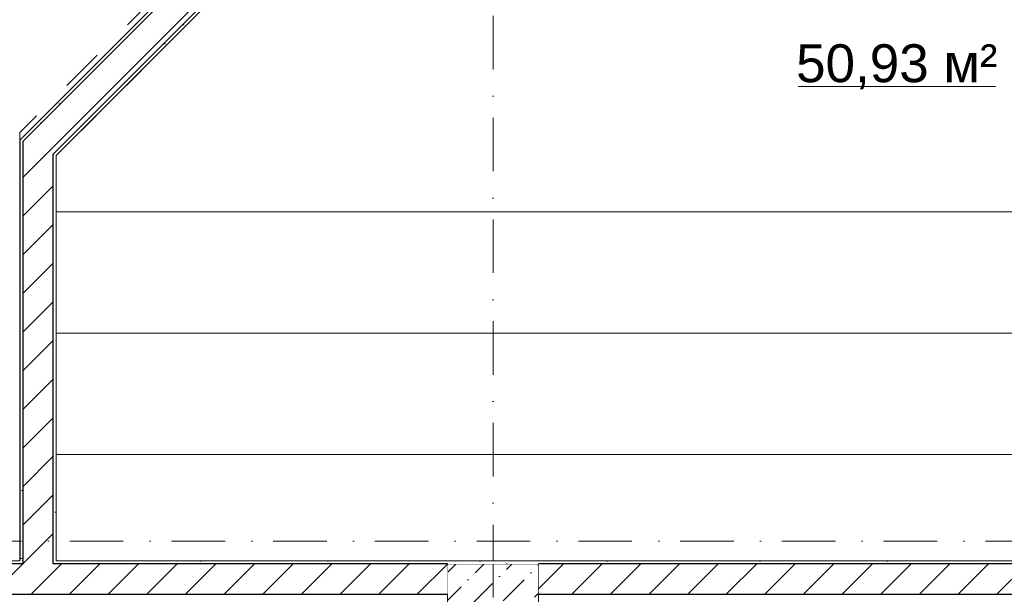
# Model space of a CAD drawing. Header units: millimetres. Extents: x -59761 to 112741, y -57975 to 46221.
# Tile 25 of 256: x -3120 to 3369, y -17900 to -14114. Entities that reach past the tile are written whole.
import ezdxf

# ---------------------------------------------------------------- set-up
doc = ezdxf.new("R2010")
doc.units = ezdxf.units.MM
for name, pattern in [('Wipeout_Contour', [1000, 0, -1000]), ('Штриховая', [564.444447, 282.222223, -282.222223]), ('Штрихпунктирная', [670.277762, 352.777767, -176.388884, 0, -141.111112])]:
    doc.linetypes.add(name, pattern=pattern)
for name, color, linetype in [('Интерьер - Оборудование бань', 7, 'Continuous'), ('Конструктив - Колонны', 7, 'Continuous'), ('Конструктив - Стены Блок 200 нов', 7, 'Continuous'), ('Элемент модели - Границы зон', 7, 'Continuous'), ('Элемент Модели - Зона', 7, 'Continuous'), ('Элемент Модели - Оси', 2, 'Continuous')]:
    doc.layers.add(name, color=color, linetype=linetype)
doc.styles.add('СГЕНЕРИР_СТИЛЬ_1', font='arial.ttf')
pattern_1 = [(45, (-45000, -54000), (-127.2792, 127.2792), [])]
pattern_2 = [(45, (-45000, -53650), (-111.3693, 111.3693), [0, -105, 0, -157.5]), (110, (-44650, -53650), (148.0016, 53.86817), [0, -77, 0, -133])]

msp = doc.modelspace()

# ---------------------------------------------------------------- linework, layer by layer
at = {"layer": 'Интерьер - Оборудование бань', "color": 7, "linetype": 'Continuous', "lineweight": 15, "flags": 128}
for points in [[(-2879.74, -16180), (-2879.74, -16980), (5980.2, -16980), (5980.2, -11820), (5180.2, -11820), (5180.2, -16180)], [(-2879.74, -16980), (-2879.74, -17680), (6680.2, -17680), (6680.2, -11820), (5980.2, -11820), (5980.2, -16980)], [(-2879.74, -15380), (-2879.74, -16180), (5180.2, -16180), (5180.2, -11820), (4380.2, -11820), (4380.2, -15380)]]:
    msp.add_lwpolyline(points, close=True, dxfattribs=at)
at = {"layer": 'Элемент Модели - Зона', "color": 7, "linetype": 'Continuous', "lineweight": 15}
msp.add_line((2009.99, -14553.68), (3310.57, -14553.68), dxfattribs=at)
at = {"layer": 'Элемент Модели - Зона', "color": 253, "linetype": 'Штриховая', "lineweight": 15, "flags": 128}
for points in [[(-8890, -17680), (-3119.74, -17680), (-3119.74, -14858.42), (142.53, -11594.86), (156.67, -11609), (156.67, -11580), (18300, -11580), (18300, -11600), (32399.73, -11600), (32399.73, -11580), (69081.36, -11580), (72316.72, -14823.47), (72320.06, -15158.11), (72320.06, -17695), (72360, -17695), (72360, -19700), (72120, -19700), (72120, -18300), (71700, -18300), (71700, -17900), (63300, -17900), (63300, -18300), (62700, -18300), (62700, -17900), (54320, -17900), (54320, -27030), (62700, -27030), (62700, -26350), (63300, -26350), (63300, -27540), (67380, -27540), (67380, -26630), (67500, -26630), (67500, -27660), (62920, -27660), (62920, -32819.89), (72120, -32819.89), (72120, -27750), (71650, -27750), (71650, -26250), (72120, -26250), (72120, -21200), (72360, -21200), (72360, -33849.94), (72120, -33849.94), (72120, -33059.89), (54320, -33059.89), (54320, -39349.94), (72120, -39349.94), (72120, -36299.94), (71700.06, -36299.94), (71700.06, -35674.44), (72120, -35674.44), (72120, -35349.94), (72360, -35349.94), (72360, -35679.94), (75850, -35679.94), (75850, -16794.88), (75238.88, -16794.88), (75238.88, -9000), (80700, -9000), (80700, -8700), (81300, -8700), (81300, -9000), (87517.1, -9000), (87517.1, -320), (85530, -320), (85530, 300), (84182.9, 300), (81300, 300), (81300, -300), (80700, -300), (80700, 212.5), (79799.78, 212.5), (72300, 212.5), (72300, -300), (71700, -300), (71700, 212.5), (63300, 212.5), (63300, -300), (62700, -300), (62700, 212.5), (54300, 212.5), (54300, -300), (53700, -300), (53700, 212.5), (45650, 212.5), (45650, -300), (45050, -300), (44950, -300), (44950, -5367.2), (32450.06, -5367.2), (32450.06, -200), (32450.06, 7690), (32460.06, 7690), (32460.06, 13850), (29720, 13850), (29720, 5730), (28964.53, 5730), (28964.53, 212), (27300.06, 212), (27300.06, -300), (26700.06, -300), (26700.06, 212), (18300, 212), (18300, -300), (17700, -300), (17700, 212), (16025.03, 212), (16025.03, -7500), (16025.03, -9042.59), (9300, -9042.59), (9300, -9300), (8700, -9300), (8700, -9042.59), (300, -9042.59), (300, -9300), (-300, -9300), (-300, -9042.59), (-8250, -9042.59), (-8250, -9300), (-8850, -9300), (-8850, -9042.59), (-8890, -9042.59)], [(6680.2, -17680), (6680.2, -11820), (310.33, -11820), (-2879.74, -15009.79), (-2879.74, -17680)]]:
    msp.add_lwpolyline(points, close=True, dxfattribs=at)

# ---------------------------------------------------------------- texts
at = {"layer": 'Элемент Модели - Зона', "color": 7, "lineweight": 15, "insert": (2660.28, -14424.37), "char_height": 250, "attachment_point": 5, "style": 'СГЕНЕРИР_СТИЛЬ_1'}
msp.add_mtext('\\A1;{\\pqc;\\fArial|b0|i0|c204|p38;50,93 м²}', dxfattribs=at)

# ---------------------------------------------------------------- next in the draw order: wipeouts: each hides what was drawn before it
at = {"color": 254, "linetype": 'Wipeout_Contour', "lineweight": 0, "ltscale": 9905897.00769894}
msp.add_wipeout([(-300, -18300), (300, -18300), (300, -17700), (-300, -17700)], dxfattribs=at).dxf.layer = 'Конструктив - Колонны'
at = {"color": 254, "linetype": 'Wipeout_Contour', "lineweight": 0, "ltscale": 7419036.514219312}
msp.add_wipeout([(-3099.74, -14888.87), (-3119.74, -14908.87), (-3099.74, -14917.16)], dxfattribs=at).dxf.layer = 'Конструктив - Стены Блок 200 нов'
at = {"color": 254, "linetype": 'Wipeout_Contour', "lineweight": 0, "ltscale": 7419724.91359663}
msp.add_wipeout([(-2879.74, -14980), (-2899.74, -15000), (-2879.74, -15008.28)], dxfattribs=at).dxf.layer = 'Конструктив - Стены Блок 200 нов'
at = {"color": 254, "linetype": 'Wipeout_Contour', "lineweight": 0, "ltscale": 9893836.543458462}
msp.add_wipeout([(-3099.74, -17700), (-2899.74, -17700), (-2899.74, -17680), (-3099.74, -17680)], dxfattribs=at).dxf.layer = 'Конструктив - Стены Блок 200 нов'

# ---------------------------------------------------------------- next in the draw order: hatches: boundary and pattern name
at = {"layer": 'Конструктив - Колонны', "linetype": 'Continuous', "lineweight": 15}
h = msp.add_hatch(dxfattribs=at)
h.set_pattern_fill('БЕТОН_01_000D', style=0, pattern_type=2)
h.set_pattern_definition([(45, (-45000, -54000), (-183.8478, 183.8478), [195, -65, 0, -65]), (45, (-44977.02, -53793.17), (-183.8478, 183.8478), [195, -65, 0, -65])])
h.paths.add_polyline_path([(-300, -18300), (300, -18300), (300, -17700), (-300, -17700)])
at = {"layer": 'Конструктив - Стены Блок 200 нов', "linetype": 'Continuous', "lineweight": 5}
h = msp.add_hatch(dxfattribs=at)
h.set_pattern_fill('БЛОКИ_БЕТОННЫЕ_ЭФФЕКТИВН_2D', style=0, pattern_type=2)
h.set_pattern_definition(pattern_1)
h.paths.add_polyline_path([(-3099.74, -17700), (-2899.74, -17700), (-2899.74, -17680), (-3099.74, -17680)])

# ---------------------------------------------------------------- next in the draw order: linework, layer by layer
at = {"layer": 'Конструктив - Колонны', "color": 7, "linetype": 'Continuous', "lineweight": 0}
msp.add_line((0, -17920), (0, -17620), dxfattribs=at)
at = {"layer": 'Конструктив - Колонны', "color": 7, "linetype": 'Continuous', "lineweight": 15, "flags": 128}
msp.add_lwpolyline([(-300, -18300), (300, -18300), (300, -17700), (-300, -17700)], close=True, dxfattribs=at)

# ---------------------------------------------------------------- next in the draw order: wipeouts: each hides what was drawn before it
at = {"color": 254, "linetype": 'Wipeout_Contour', "lineweight": 0, "ltscale": 7419443.572451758}
msp.add_wipeout([(-2899.74, -14717.16), (-3099.74, -14917.16), (-2899.74, -15000)], dxfattribs=at).dxf.layer = 'Конструктив - Стены Блок 200 нов'

# ---------------------------------------------------------------- next in the draw order: hatches: boundary and pattern name
at = {"layer": 'Конструктив - Стены Блок 200 нов', "linetype": 'Continuous', "lineweight": 5}
h = msp.add_hatch(dxfattribs=at)
h.set_pattern_fill('БЛОКИ_БЕТОННЫЕ_ЭФФЕКТИВН_2D', style=0, pattern_type=2)
h.set_pattern_definition(pattern_1)
h.paths.add_polyline_path([(-2899.74, -14717.16), (-3099.74, -14917.16), (-2899.74, -15000)])

# ---------------------------------------------------------------- next in the draw order: wipeouts: each hides what was drawn before it
at = {"color": 254, "linetype": 'Wipeout_Contour', "lineweight": 0, "ltscale": 9892719.701685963}
msp.add_wipeout([(-3119.74, -14937.16), (-3119.74, -17675), (-3099.74, -17675), (-3099.74, -14917.16)], dxfattribs=at).dxf.layer = 'Конструктив - Стены Блок 200 нов'
at = {"color": 254, "linetype": 'Wipeout_Contour', "lineweight": 0, "ltscale": 9893616.52619415}
msp.add_wipeout([(-2899.74, -15028.28), (-2899.74, -17680), (-2879.74, -17680), (-2879.74, -15008.28)], dxfattribs=at).dxf.layer = 'Конструктив - Стены Блок 200 нов'

# ---------------------------------------------------------------- next in the draw order: hatches: boundary and pattern name
at = {"layer": 'Конструктив - Стены Блок 200 нов', "linetype": 'Continuous', "lineweight": 5}
h = msp.add_hatch(dxfattribs=at)
h.set_pattern_fill('ШТУКАТУРКА__ГИПС_01_000D', color=252, style=0, pattern_type=2)
h.set_pattern_definition(pattern_2)
h.paths.add_polyline_path([(-3119.74, -14937.16), (-3119.74, -17675), (-3099.74, -17675), (-3099.74, -14917.16)])
h = msp.add_hatch(dxfattribs=at)
h.set_pattern_fill('ШТУКАТУРКА__ГИПС_01_000D', color=252, style=0, pattern_type=2)
h.set_pattern_definition(pattern_2)
h.paths.add_polyline_path([(-2899.74, -15028.28), (-2899.74, -17680), (-2879.74, -17680), (-2879.74, -15008.28)])

# ---------------------------------------------------------------- next in the draw order: wipeouts: each hides what was drawn before it
at = {"color": 254, "linetype": 'Wipeout_Contour', "lineweight": 0, "ltscale": 7419023.489824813}
msp.add_wipeout([(-3119.74, -14937.16), (-3099.74, -14917.16), (-3119.74, -14908.87)], dxfattribs=at).dxf.layer = 'Конструктив - Стены Блок 200 нов'
at = {"color": 254, "linetype": 'Wipeout_Contour', "lineweight": 0, "ltscale": 7419711.890484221}
msp.add_wipeout([(-2899.74, -15028.28), (-2879.74, -15008.28), (-2899.74, -15000)], dxfattribs=at).dxf.layer = 'Конструктив - Стены Блок 200 нов'

# ---------------------------------------------------------------- next in the draw order: wipeouts: each hides what was drawn before it
at = {"color": 254, "linetype": 'Wipeout_Contour', "lineweight": 0, "ltscale": 9893199.776051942}
msp.add_wipeout([(-3099.74, -15200), (-3099.74, -17680), (-2899.74, -17680), (-2899.74, -15000)], dxfattribs=at).dxf.layer = 'Конструктив - Стены Блок 200 нов'

# ---------------------------------------------------------------- next in the draw order: hatches: boundary and pattern name
at = {"layer": 'Конструктив - Стены Блок 200 нов', "linetype": 'Continuous', "lineweight": 5}
h = msp.add_hatch(dxfattribs=at)
h.set_pattern_fill('БЛОКИ_БЕТОННЫЕ_ЭФФЕКТИВН_2D', style=0, pattern_type=2)
h.set_pattern_definition(pattern_1)
h.paths.add_polyline_path([(-3099.74, -15200), (-3099.74, -17680), (-2899.74, -17680), (-2899.74, -15000)])

# ---------------------------------------------------------------- next in the draw order: linework, layer by layer
at = {"layer": 'Конструктив - Стены Блок 200 нов', "color": 7, "linetype": 'Continuous', "lineweight": 30}
for p, q in [((-3099.74, -17680), (-3099.74, -17675)), ((-3099.74, -17680), (-3099.74, -17700)), ((-2899.74, -17700), (-2899.74, -17680))]:
    msp.add_line(p, q, dxfattribs=at)
at = {"layer": 'Элемент Модели - Оси', "color": 7, "linetype": 'Штрихпунктирная', "lineweight": 15}
msp.add_line((-57760.58, -17550), (110650, -17550), dxfattribs=at)

# ---------------------------------------------------------------- next in the draw order: wipeouts: each hides what was drawn before it
at = {"color": 254, "linetype": 'Wipeout_Contour', "lineweight": 0, "ltscale": 7419304.856392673}
msp.add_wipeout([(-3099.74, -15200), (-2899.74, -15000), (-3099.74, -14917.16)], dxfattribs=at).dxf.layer = 'Конструктив - Стены Блок 200 нов'

# ---------------------------------------------------------------- next in the draw order: hatches: boundary and pattern name
at = {"layer": 'Конструктив - Стены Блок 200 нов', "linetype": 'Continuous', "lineweight": 5}
h = msp.add_hatch(dxfattribs=at)
h.set_pattern_fill('БЛОКИ_БЕТОННЫЕ_ЭФФЕКТИВН_2D', style=0, pattern_type=2)
h.set_pattern_definition(pattern_1)
h.paths.add_polyline_path([(-3099.74, -15200), (-2899.74, -15000), (-3099.74, -14917.16)])

# ---------------------------------------------------------------- next in the draw order: linework, layer by layer
at = {"layer": 'Конструктив - Стены Блок 200 нов', "color": 7, "linetype": 'Continuous', "lineweight": 30}
for p, q in [((-2899.74, -14717.16), (-3099.74, -14917.16)), ((-3099.74, -14917.16), (-3099.74, -15200)), ((-2879.74, -14980), (-2899.74, -15000)), ((-2899.74, -17680), (-2899.74, -15000)), ((-3099.74, -15200), (-3099.74, -17675))]:
    msp.add_line(p, q, dxfattribs=at)
at = {"layer": 'Конструктив - Стены Блок 200 нов', "color": 7, "linetype": 'Continuous', "lineweight": 30, "flags": 128}
for points in [[(-3119.74, -14908.87), (-3099.74, -14888.87)], [(-3119.74, -14908.87), (-3119.74, -17675)]]:
    msp.add_lwpolyline(points, dxfattribs=at)
at = {"layer": 'Конструктив - Стены Блок 200 нов', "color": 7, "linetype": 'Continuous', "lineweight": 5, "flags": 128}
msp.add_lwpolyline([(-2879.74, -17680), (-2879.74, -15008.28)], dxfattribs=at)

# ---------------------------------------------------------------- next in the draw order: wipeouts: each hides what was drawn before it
at = {"color": 254, "linetype": 'Wipeout_Contour', "lineweight": 0, "ltscale": 9897832.04680842}
msp.add_wipeout([(-3099.74, -14917.16), (217.41, -11600), (189.13, -11600), (-3099.74, -14888.87)], dxfattribs=at).dxf.layer = 'Конструктив - Стены Блок 200 нов'
at = {"color": 254, "linetype": 'Wipeout_Contour', "lineweight": 0, "ltscale": 9893399.88299945}
msp.add_wipeout([(-3119.74, -17700), (-3099.74, -17700), (-3099.74, -17680), (-3119.74, -17680)], dxfattribs=at).dxf.layer = 'Конструктив - Стены Блок 200 нов'

# ---------------------------------------------------------------- next in the draw order: hatches: boundary and pattern name
at = {"layer": 'Конструктив - Стены Блок 200 нов', "linetype": 'Continuous', "lineweight": 5}
h = msp.add_hatch(dxfattribs=at)
h.set_pattern_fill('ШТУКАТУРКА__ГИПС_01_000D', color=252, style=0, pattern_type=2)
h.set_pattern_definition(pattern_2)
h.paths.add_polyline_path([(-3099.74, -14917.16), (217.41, -11600), (189.13, -11600), (-3099.74, -14888.87)])
h = msp.add_hatch(dxfattribs=at)
h.set_pattern_fill('ШТУКАТУРКА__ГИПС_01_000D', color=252, style=0, pattern_type=2)
h.set_pattern_definition(pattern_2)
h.paths.add_polyline_path([(-6900.18, -17700), (-3119.74, -17700), (-3119.74, -17680), (-6900.18, -17680)])

# ---------------------------------------------------------------- next in the draw order: wipeouts: each hides what was drawn before it
at = {"color": 254, "linetype": 'Wipeout_Contour', "lineweight": 0, "ltscale": 9898524.897618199}
msp.add_wipeout([(-2879.74, -15008.28), (308.54, -11820), (280.26, -11820), (-2879.74, -14980)], dxfattribs=at).dxf.layer = 'Конструктив - Стены Блок 200 нов'

# ---------------------------------------------------------------- next in the draw order: hatches: boundary and pattern name
at = {"layer": 'Конструктив - Стены Блок 200 нов', "linetype": 'Continuous', "lineweight": 5}
h = msp.add_hatch(dxfattribs=at)
h.set_pattern_fill('ШТУКАТУРКА__ГИПС_01_000D', color=252, style=0, pattern_type=2)
h.set_pattern_definition(pattern_2)
h.paths.add_polyline_path([(-2879.74, -15008.28), (308.54, -11820), (280.26, -11820), (-2879.74, -14980)])

# ---------------------------------------------------------------- next in the draw order: wipeouts: each hides what was drawn before it
at = {"color": 254, "linetype": 'Wipeout_Contour', "lineweight": 0, "ltscale": 9898178.260816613}
msp.add_wipeout([(-2899.74, -15000), (300.26, -11800), (17.41, -11800), (-2899.74, -14717.16)], dxfattribs=at).dxf.layer = 'Конструктив - Стены Блок 200 нов'

# ---------------------------------------------------------------- next in the draw order: hatches: boundary and pattern name
at = {"layer": 'Конструктив - Стены Блок 200 нов', "linetype": 'Continuous', "lineweight": 5}
h = msp.add_hatch(dxfattribs=at)
h.set_pattern_fill('БЛОКИ_БЕТОННЫЕ_ЭФФЕКТИВН_2D', style=0, pattern_type=2)
h.set_pattern_definition(pattern_1)
h.paths.add_polyline_path([(-2899.74, -15000), (300.26, -11800), (17.41, -11800), (-2899.74, -14717.16)])

# ---------------------------------------------------------------- next in the draw order: linework, layer by layer
at = {"layer": 'Конструктив - Стены Блок 200 нов', "color": 7, "linetype": 'Continuous', "lineweight": 30}
for p, q in [((17.41, -11800), (-2899.74, -14717.16)), ((-2879.74, -14980), (280.26, -11820)), ((-2899.74, -14717.16), (-3099.74, -14917.16)), ((-2879.74, -14980), (-2899.74, -15000))]:
    msp.add_line(p, q, dxfattribs=at)
at = {"layer": 'Конструктив - Стены Блок 200 нов', "color": 7, "linetype": 'Continuous', "lineweight": 5, "flags": 128}
msp.add_lwpolyline([(189.13, -11600), (-3099.74, -14888.87)], dxfattribs=at)
at = {"layer": 'Конструктив - Стены Блок 200 нов', "color": 7, "linetype": 'Continuous', "lineweight": 30, "flags": 128}
msp.add_lwpolyline([(-2879.74, -15008.28), (308.54, -11820)], dxfattribs=at)
at = {"layer": 'Элемент модели - Границы зон', "color": 7, "linetype": 'Continuous', "lineweight": 15}
msp.add_lwpolyline([(4000.53, -11820), (6680.2, -11820), (6680.2, -17680), (-2879.74, -17680), (-2879.74, -15009.79), (310.33, -11820), (3100.53, -11820), (3100.53, -11905)], dxfattribs=at)
at = {"layer": 'Элемент Модели - Оси', "color": 7, "linetype": 'Штрихпунктирная', "lineweight": 15}
msp.add_line((0, 38200), (0, -55975), dxfattribs=at)

# ---------------------------------------------------------------- next in the draw order: wipeouts: each hides what was drawn before it
at = {"color": 254, "linetype": 'Wipeout_Contour', "lineweight": 0, "ltscale": 9913288.244570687}
msp.add_wipeout([(-2879.74, -17700), (6680.2, -17700), (6680.2, -17680), (-2879.74, -17680)], dxfattribs=at).dxf.layer = 'Конструктив - Стены Блок 200 нов'

# ---------------------------------------------------------------- next in the draw order: hatches: boundary and pattern name
at = {"layer": 'Конструктив - Стены Блок 200 нов', "linetype": 'Continuous', "lineweight": 5}
h = msp.add_hatch(dxfattribs=at)
h.set_pattern_fill('ШТУКАТУРКА__ГИПС_01_000D', color=252, style=0, pattern_type=2)
h.set_pattern_definition(pattern_2)
h.paths.add_polyline_path([(-2879.74, -17700), (6680.2, -17700), (6680.2, -17680), (-2879.74, -17680)])

# ---------------------------------------------------------------- next in the draw order: wipeouts: each hides what was drawn before it
at = {"color": 254, "linetype": 'Wipeout_Contour', "lineweight": 0, "ltscale": 9894273.20395351}
msp.add_wipeout([(-2899.74, -17700), (-2879.74, -17700), (-2879.74, -17680), (-2899.74, -17680)], dxfattribs=at).dxf.layer = 'Конструктив - Стены Блок 200 нов'
at = {"color": 254, "linetype": 'Wipeout_Contour', "lineweight": 0, "ltscale": 9919693.213468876}
msp.add_wipeout([(300, -17700), (300, -17900), (6700.2, -17900), (6700.2, -17700)], dxfattribs=at).dxf.layer = 'Конструктив - Стены Блок 200 нов'

# ---------------------------------------------------------------- next in the draw order: hatches: boundary and pattern name
at = {"layer": 'Конструктив - Стены Блок 200 нов', "linetype": 'Continuous', "lineweight": 5}
h = msp.add_hatch(dxfattribs=at)
h.set_pattern_fill('БЛОКИ_БЕТОННЫЕ_ЭФФЕКТИВН_2D', style=0, pattern_type=2)
h.set_pattern_definition(pattern_1)
h.paths.add_polyline_path([(300, -17700), (300, -17900), (6700.2, -17900), (6700.2, -17700)])

# ---------------------------------------------------------------- next in the draw order: linework, layer by layer
at = {"layer": 'Конструктив - Стены Блок 200 нов', "color": 7, "linetype": 'Continuous', "lineweight": 30}
for p, q in [((6700.2, -17700), (300, -17700)), ((300, -17900), (6700.2, -17900))]:
    msp.add_line(p, q, dxfattribs=at)

# ---------------------------------------------------------------- next in the draw order: wipeouts: each hides what was drawn before it
at = {"color": 254, "linetype": 'Wipeout_Contour', "lineweight": 0, "ltscale": 9899447.67054705}
msp.add_wipeout([(-2899.74, -17700), (-2899.74, -17900), (-300, -17900), (-300, -17700)], dxfattribs=at).dxf.layer = 'Конструктив - Стены Блок 200 нов'

# ---------------------------------------------------------------- next in the draw order: hatches: boundary and pattern name
at = {"layer": 'Конструктив - Стены Блок 200 нов', "linetype": 'Continuous', "lineweight": 5}
h = msp.add_hatch(dxfattribs=at)
h.set_pattern_fill('БЛОКИ_БЕТОННЫЕ_ЭФФЕКТИВН_2D', style=0, pattern_type=2)
h.set_pattern_definition(pattern_1)
h.paths.add_polyline_path([(-2899.74, -17700), (-2899.74, -17900), (-300, -17900), (-300, -17700)])

# ---------------------------------------------------------------- next in the draw order: wipeouts: each hides what was drawn before it
at = {"color": 254, "linetype": 'Wipeout_Contour', "lineweight": 0, "ltscale": 9893890.668544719}
msp.add_wipeout([(-3099.74, -17900), (-2899.74, -17900), (-2899.74, -17700), (-3099.74, -17700)], dxfattribs=at).dxf.layer = 'Конструктив - Стены Блок 200 нов'

# ---------------------------------------------------------------- next in the draw order: hatches: boundary and pattern name
at = {"layer": 'Конструктив - Стены Блок 200 нов', "linetype": 'Continuous', "lineweight": 5}
h = msp.add_hatch(dxfattribs=at)
h.set_pattern_fill('БЛОКИ_БЕТОННЫЕ_ЭФФЕКТИВН_2D', style=0, pattern_type=2)
h.set_pattern_definition(pattern_1)
h.paths.add_polyline_path([(-3099.74, -17900), (-2899.74, -17900), (-2899.74, -17700), (-3099.74, -17700)])

# ---------------------------------------------------------------- next in the draw order: linework, layer by layer
at = {"layer": 'Конструктив - Стены Блок 200 нов', "color": 7, "linetype": 'Continuous', "lineweight": 30}
for p, q in [((-2899.74, -17700), (-2899.74, -17680)), ((-300, -17700), (-2899.74, -17700)), ((-2899.74, -17900), (-300, -17900))]:
    msp.add_line(p, q, dxfattribs=at)
at = {"layer": 'Конструктив - Стены Блок 200 нов', "color": 7, "linetype": 'Continuous', "lineweight": 5, "flags": 128}
msp.add_lwpolyline([(6680.2, -17680), (-2879.74, -17680)], dxfattribs=at)

# ---------------------------------------------------------------- next in the draw order: wipeouts: each hides what was drawn before it
at = {"color": 254, "linetype": 'Wipeout_Contour', "lineweight": 0, "ltscale": 12355541.91628608}
msp.add_wipeout([(-6900.18, -17700), (-6900.18, -17710), (-6900.18, -17900), (-3099.74, -17900), (-3099.74, -17700)], dxfattribs=at).dxf.layer = 'Конструктив - Стены Блок 200 нов'

# ---------------------------------------------------------------- next in the draw order: hatches: boundary and pattern name
at = {"layer": 'Конструктив - Стены Блок 200 нов', "linetype": 'Continuous', "lineweight": 5}
h = msp.add_hatch(dxfattribs=at)
h.set_pattern_fill('БЛОКИ_БЕТОННЫЕ_ЭФФЕКТИВН_2D', style=0, pattern_type=2)
h.set_pattern_definition(pattern_1)
h.paths.add_polyline_path([(-6900.18, -17700), (-6900.18, -17710), (-6900.18, -17900), (-3099.74, -17900), (-3099.74, -17700)])

# ---------------------------------------------------------------- next in the draw order: linework, layer by layer
at = {"layer": 'Конструктив - Стены Блок 200 нов', "color": 7, "linetype": 'Continuous', "lineweight": 30}
for p, q in [((-3099.74, -17700), (-6900.18, -17700)), ((-3099.74, -17680), (-3099.74, -17700)), ((-6900.18, -17900), (-3099.74, -17900)), ((-3099.74, -17900), (-2899.74, -17900))]:
    msp.add_line(p, q, dxfattribs=at)
at = {"layer": 'Конструктив - Стены Блок 200 нов', "color": 7, "linetype": 'Continuous', "lineweight": 5, "flags": 128}
msp.add_lwpolyline([(-3119.74, -17680), (-6900.18, -17680)], dxfattribs=at)

doc.saveas('drawing.dxf')
